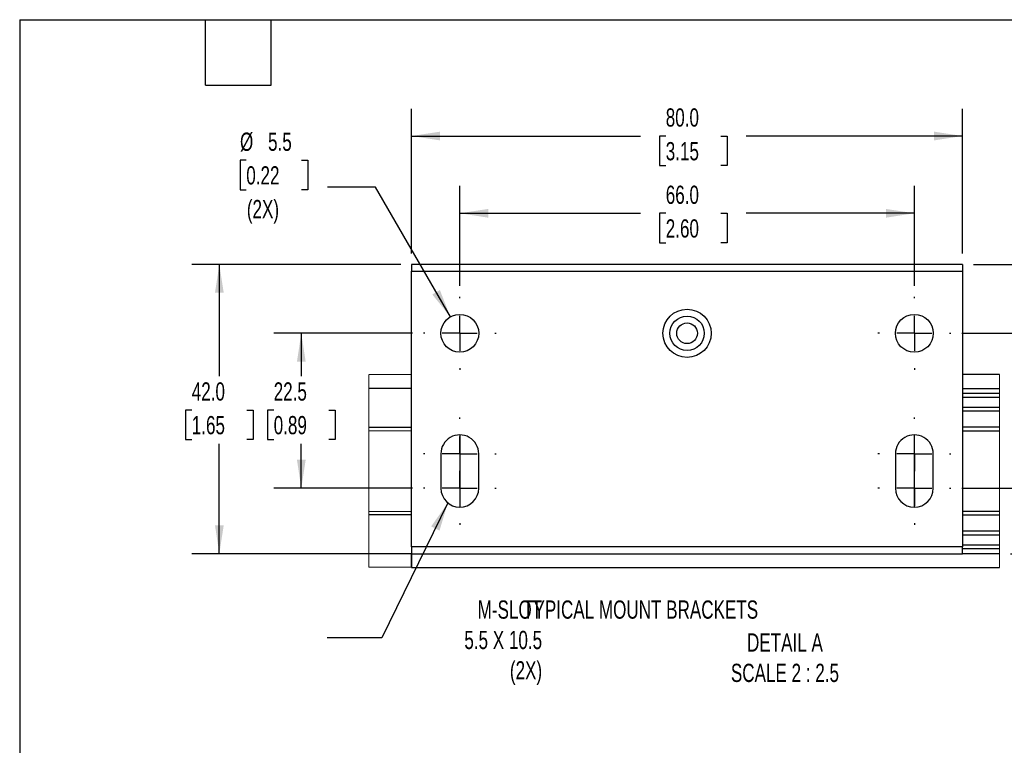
# Model space of a CAD drawing. Header units: millimetres. Extents: x 13 to 546, y 13 to 419.
# Tile 11 of 20: x 13 to 241, y 251 to 419. Entities that reach past the tile are written whole.
import ezdxf

# ---------------------------------------------------------------- set-up
doc = ezdxf.new("R2010")
doc.units = ezdxf.units.MM
doc.header["$LTSCALE"] = 2
doc.linetypes.add('CENTERX2', pattern=[20.32, 12.7, -2.54, 2.54, -2.54])
doc.layers.add('CENTER', color=40, linetype='CENTERX2')
doc.layers.add('DIMENSIONS', color=140, linetype='Continuous', lineweight=25)
doc.layers.add('TEXT', color=140, linetype='Continuous', lineweight=25)
doc.styles.add('SLDTEXTSTYLE0', font='TXT', dxfattribs={"width": 0.7})
doc.dimstyles.new('SLDDIMSTYLE2', dxfattribs={"dimtxt": 0.18, "dimasz": 6.604, "dimexe": 0, "dimexo": 0.0625, "dimgap": 0, "dimtad": 0, "dimtih": 1, "dimtoh": 1, "dimdec": 0, "dimrnd": 1e-09, "dimzin": 0, "dimdsep": 46, "dimtxsty": 'Standard', "dimsah": 1, "dimcen": 0.09, "dimadec": 0, "dimazin": 0, "dimtfac": 6.604, "dimtdec": 0, "dimtofl": 0, "dimtmove": 0, "dimatfit": 3, "dimfxl": 0, "dimfrac": 2, "dimtolj": 1, "dimtzin": 0, "dimarcsym": 0})
doc.dimstyles.new('SLDDIMSTYLE3', dxfattribs={"dimtxt": 4.316016, "dimasz": 6.604, "dimexe": 0, "dimexo": 0.0625, "dimgap": 1.079004, "dimtad": 0, "dimtih": 1, "dimtoh": 1, "dimlfac": 0.625, "dimrnd": 1e-09, "dimzin": 12, "dimdsep": 46, "dimtxsty": 'SLDTEXTSTYLE0', "dimsah": 1, "dimcen": 0.09, "dimadec": 0, "dimazin": 3, "dimtfac": 1, "dimtofl": 0, "dimtmove": 0, "dimatfit": 3, "dimfxl": 0, "dimfrac": 2, "dimtolj": 1, "dimtzin": 12, "dimarcsym": 0})
doc.dimstyles.new('SLDDIMSTYLE4', dxfattribs={"dimtxt": 4.316016, "dimasz": 6.604, "dimexe": 0, "dimexo": 0.0625, "dimgap": 1.079004, "dimtad": 0, "dimtih": 1, "dimtoh": 1, "dimlfac": 0.625, "dimrnd": 1e-09, "dimzin": 4, "dimdsep": 46, "dimtxsty": 'SLDTEXTSTYLE0', "dimsah": 1, "dimcen": 0.09, "dimadec": 0, "dimazin": 1, "dimtfac": 1, "dimtofl": 0, "dimtmove": 0, "dimatfit": 3, "dimfxl": 0, "dimfrac": 2, "dimtolj": 1, "dimtzin": 12, "dimarcsym": 0})
doc.dimstyles.new('SLDDIMSTYLE5', dxfattribs={"dimtxt": 4.316016, "dimasz": 6.604, "dimexe": 0, "dimexo": 0.0625, "dimgap": 1.079004, "dimtad": 0, "dimtih": 1, "dimtoh": 1, "dimlfac": 0.625, "dimrnd": 1e-09, "dimzin": 12, "dimdsep": 46, "dimtxsty": 'SLDTEXTSTYLE0', "dimsah": 1, "dimcen": 0.09, "dimadec": 0, "dimazin": 3, "dimtfac": 1, "dimtmove": 0, "dimatfit": 0, "dimfxl": 0, "dimfrac": 2, "dimtolj": 1, "dimtzin": 12, "dimarcsym": 0})
doc.dimstyles.new('SLDDIMSTYLE6', dxfattribs={"dimtxt": 4.316016, "dimasz": 6.604, "dimexe": 0, "dimexo": 0.0625, "dimgap": 1.079004, "dimtad": 0, "dimtih": 1, "dimtoh": 1, "dimlfac": 0.625, "dimrnd": 1e-09, "dimzin": 4, "dimdsep": 46, "dimtxsty": 'SLDTEXTSTYLE0', "dimsah": 1, "dimcen": 0.09, "dimadec": 0, "dimazin": 1, "dimtfac": 1, "dimtmove": 0, "dimatfit": 0, "dimfxl": 0, "dimfrac": 2, "dimtolj": 1, "dimtzin": 12, "dimarcsym": 0})
doc.dimstyles.new('SLDDIMSTYLE7', dxfattribs={"dimtxt": 4.316016, "dimasz": 6.604, "dimexe": 0, "dimexo": 0.0625, "dimgap": 1.079004, "dimtad": 0, "dimtih": 1, "dimtoh": 1, "dimlfac": 0.625, "dimrnd": 1e-09, "dimzin": 12, "dimdsep": 46, "dimtxsty": 'SLDTEXTSTYLE0', "dimsah": 1, "dimcen": 0, "dimadec": 0, "dimazin": 3, "dimtfac": 1, "dimtofl": 0, "dimtmove": 0, "dimatfit": 3, "dimfxl": 0, "dimfrac": 2, "dimtolj": 1, "dimtzin": 12, "dimarcsym": 0})

# ---------------------------------------------------------------- blocks, each defined once
blk = doc.blocks.new('_D_5')
at = {"layer": 'DIMENSIONS'}
for p, q in [((103.94, 346.25), (71.77, 346.25)), ((78.12, 346.25), (78.12, 336.26)), ((71.71, 328.43), (70.26, 328.43)), ((70.26, 328.43), (70.26, 321.57)), ((84.54, 328.43), (85.99, 328.43)), ((85.99, 328.43), (85.99, 321.57)), ((70.26, 321.57), (71.71, 321.57)), ((78.12, 310.25), (78.12, 320.6)), ((85.99, 321.57), (84.54, 321.57)), ((103.94, 310.25), (71.77, 310.25))]:
    blk.add_line(p, q, dxfattribs=at)
for points in [[(78.12, 346.25), (77.11, 339.65), (79.14, 339.65)], [(78.12, 310.25), (79.14, 316.86), (77.11, 316.86)]]:
    blk.add_solid(points, dxfattribs=at)
at = {"layer": 'DIMENSIONS', "char_height": 4.233, "attachment_point": 1, "style": 'SLDTEXTSTYLE0'}
for s, insert in [('22.5', (71.71, 334.85)), ('0.89', (71.71, 327.03))]:
    blk.add_mtext(s, dxfattribs=dict(at, insert=insert))
blk = doc.blocks.new('_D_6')
at = {"layer": 'DIMENSIONS'}
for p, q in [((101.21, 362.25), (52.73, 362.25)), ((59.08, 362.25), (59.08, 336.26)), ((52.67, 328.43), (51.22, 328.43)), ((51.22, 328.43), (51.22, 321.57)), ((65.5, 328.43), (66.95, 328.43)), ((66.95, 328.43), (66.95, 321.57)), ((51.22, 321.57), (52.67, 321.57)), ((59.08, 295.05), (59.08, 320.6)), ((66.95, 321.57), (65.5, 321.57)), ((101.21, 295.05), (52.73, 295.05))]:
    blk.add_line(p, q, dxfattribs=at)
for points in [[(59.08, 362.25), (58.07, 355.65), (60.1, 355.65)], [(59.08, 295.05), (60.1, 301.66), (58.07, 301.66)]]:
    blk.add_solid(points, dxfattribs=at)
at = {"layer": 'DIMENSIONS', "char_height": 4.233, "attachment_point": 1, "style": 'SLDTEXTSTYLE0'}
for s, insert in [('42.0', (52.67, 334.85)), ('1.65', (52.67, 327.03))]:
    blk.add_mtext(s, dxfattribs=dict(at, insert=insert))
blk = doc.blocks.new('_D_7')
at = {"layer": 'DIMENSIONS'}
for p, q in [((252.47, 310.25), (252.47, 322.95)), ((231.55, 310.25), (258.82, 310.25)), ((242.89, 295.05), (258.82, 295.05)), ((252.47, 284.09), (252.47, 295.05)), ((263.71, 288.13), (262.26, 288.13)), ((262.26, 288.13), (262.26, 281.27)), ((276.54, 288.13), (277.99, 288.13)), ((277.99, 288.13), (277.99, 281.27)), ((257.91, 284.09), (252.47, 284.09)), ((262.26, 281.27), (263.71, 281.27)), ((277.99, 281.27), (276.54, 281.27))]:
    blk.add_line(p, q, dxfattribs=at)
for points in [[(252.47, 310.25), (253.49, 316.86), (251.46, 316.86)], [(252.47, 295.05), (251.46, 288.45), (253.49, 288.45)]]:
    blk.add_solid(points, dxfattribs=at)
at = {"layer": 'DIMENSIONS', "char_height": 4.233, "attachment_point": 1, "style": 'SLDTEXTSTYLE0'}
for s, insert in [('9.5', (265.51, 294.55)), ('0.37', (263.71, 286.73)), ('TYP.', (263.92, 278.9))]:
    blk.add_mtext(s, dxfattribs=dict(at, insert=insert))
blk = doc.blocks.new('_D_8')
at = {"layer": 'DIMENSIONS'}
for p, q in [((114.95, 357.26), (114.95, 380.48)), ((220.55, 357.26), (220.55, 380.48)), ((114.95, 374.13), (156.94, 374.13)), ((162.79, 374.13), (161.34, 374.13)), ((161.34, 374.13), (161.34, 367.27)), ((175.61, 374.13), (177.06, 374.13)), ((177.06, 374.13), (177.06, 367.27)), ((220.55, 374.13), (181.46, 374.13)), ((161.34, 367.27), (162.79, 367.27)), ((177.06, 367.27), (175.61, 367.27))]:
    blk.add_line(p, q, dxfattribs=at)
for points in [[(114.95, 374.13), (121.55, 373.11), (121.55, 375.14)], [(220.55, 374.13), (213.94, 375.14), (213.94, 373.11)]]:
    blk.add_solid(points, dxfattribs=at)
at = {"layer": 'DIMENSIONS', "char_height": 4.233, "attachment_point": 1, "style": 'SLDTEXTSTYLE0'}
for s, insert in [('66.0', (162.79, 380.55)), ('2.60', (162.79, 372.72))]:
    blk.add_mtext(s, dxfattribs=dict(at, insert=insert))
blk = doc.blocks.new('_D_9')
at = {"layer": 'DIMENSIONS'}
for p, q in [((103.75, 364.79), (103.75, 398.43)), ((231.75, 364.79), (231.75, 398.43)), ((103.75, 392.08), (156.94, 392.08)), ((162.79, 392.08), (161.34, 392.08)), ((161.34, 392.08), (161.34, 385.22)), ((175.61, 392.08), (177.06, 392.08)), ((177.06, 392.08), (177.06, 385.22)), ((231.75, 392.08), (181.46, 392.08)), ((161.34, 385.22), (162.79, 385.22)), ((177.06, 385.22), (175.61, 385.22))]:
    blk.add_line(p, q, dxfattribs=at)
for points in [[(103.75, 392.08), (110.35, 391.06), (110.35, 393.09)], [(231.75, 392.08), (225.14, 393.09), (225.14, 391.06)]]:
    blk.add_solid(points, dxfattribs=at)
at = {"layer": 'DIMENSIONS', "char_height": 4.233, "attachment_point": 1, "style": 'SLDTEXTSTYLE0'}
for s, insert in [('80.0', (162.79, 398.5)), ('3.15', (162.79, 390.67))]:
    blk.add_mtext(s, dxfattribs=dict(at, insert=insert))
blk = doc.blocks.new('_D_10')
at = {"layer": 'DIMENSIONS'}
for p, q in [((264.53, 378.16), (263.08, 378.16)), ((263.08, 378.16), (263.08, 371.3)), ((277.35, 378.16), (278.8, 378.16)), ((278.8, 378.16), (278.8, 371.3)), ((258.73, 374.13), (252.47, 374.13)), ((252.47, 374.13), (252.47, 362.25)), ((263.08, 371.3), (264.53, 371.3)), ((278.8, 371.3), (277.35, 371.3)), ((234.29, 362.25), (258.82, 362.25)), ((231.55, 346.25), (258.82, 346.25)), ((252.47, 346.25), (252.47, 333.55))]:
    blk.add_line(p, q, dxfattribs=at)
for points in [[(252.47, 362.25), (253.49, 368.86), (251.46, 368.86)], [(252.47, 346.25), (251.46, 339.65), (253.49, 339.65)]]:
    blk.add_solid(points, dxfattribs=at)
at = {"layer": 'DIMENSIONS', "char_height": 4.233, "attachment_point": 1, "style": 'SLDTEXTSTYLE0'}
for s, insert in [('10.0', (264.53, 384.59)), ('0.39', (264.53, 376.76)), ('TYP.', (264.74, 368.93))]:
    blk.add_mtext(s, dxfattribs=dict(at, insert=insert))
blk = doc.blocks.new('_D_11')
at = {"layer": 'DIMENSIONS'}
for p, q in [((65.34, 386.45), (63.89, 386.45)), ((63.89, 386.45), (63.89, 379.59)), ((78.17, 386.45), (79.62, 386.45)), ((79.62, 386.45), (79.62, 379.59)), ((95.36, 380.18), (84.24, 380.18)), ((112.75, 350.06), (95.36, 380.18)), ((63.89, 379.59), (65.34, 379.59)), ((79.62, 379.59), (78.17, 379.59))]:
    blk.add_line(p, q, dxfattribs=at)
blk.add_solid([(112.75, 350.06), (110.32, 356.29), (108.56, 355.27)], dxfattribs=at)
at = {"layer": 'DIMENSIONS', "char_height": 4.233, "attachment_point": 1, "style": 'SLDTEXTSTYLE0'}
for s, insert in [('%%c', (63.88, 392.87)), ('5.5', (70.4, 392.87)), ('0.22', (65.34, 385.05)), ('(2X)', (65.47, 377.22))]:
    blk.add_mtext(s, dxfattribs=dict(at, insert=insert))
blk = doc.blocks.new('SW_CENTERMARKSYMBOL_0')
at = {"layer": 'CENTER', "color": 0}
for p, q in [((0, 8.13), (0, 8.46)), ((0, 0), (0, 4.06)), ((-8.13, 0), (-8.46, 0)), ((0, 0), (-4.06, 0)), ((0, 0), (0, -4.06)), ((0, 0), (4.06, 0)), ((8.13, 0), (8.46, 0)), ((0, -8.13), (0, -8.46))]:
    blk.add_line(p, q, dxfattribs=at)
blk = doc.blocks.new('SW_CENTERMARKSYMBOL_1')
at = {"layer": 'CENTER', "color": 0}
for p, q in [((0, 8.13), (0, 8.46)), ((0, 0), (0, 4.06)), ((-8.13, 0), (-8.46, 0)), ((0, 0), (-4.06, 0)), ((0, 0), (0, -4.06)), ((0, 0), (4.06, 0)), ((8.13, 0), (8.46, 0)), ((0, -8.13), (0, -8.46))]:
    blk.add_line(p, q, dxfattribs=at)
blk = doc.blocks.new('SW_CENTERMARKSYMBOL_2')
at = {"layer": 'CENTER', "color": 0}
for p, q in [((0, 8.13), (0, 8.46)), ((0, 0), (0, 4.06)), ((-8.13, 0), (-8.46, 0)), ((0, 0), (-4.06, 0)), ((0, 0), (0, -4.06)), ((0, 0), (4.06, 0)), ((8.13, 0), (8.46, 0)), ((0, -8.13), (0, -8.46))]:
    blk.add_line(p, q, dxfattribs=at)
blk = doc.blocks.new('SW_CENTERMARKSYMBOL_3')
at = {"layer": 'CENTER', "color": 0}
for p, q in [((0, 8.13), (0, 8.46)), ((0, 0), (0, 4.06)), ((-8.13, 0), (-8.46, 0)), ((0, 0), (-4.06, 0)), ((0, 0), (0, -4.06)), ((0, 0), (4.06, 0)), ((8.13, 0), (8.46, 0)), ((0, -8.13), (0, -8.46))]:
    blk.add_line(p, q, dxfattribs=at)
blk = doc.blocks.new('SW_CENTERMARKSYMBOL_4')
at = {"layer": 'CENTER', "color": 0}
for p, q in [((0, 8.13), (0, 8.46)), ((0, 0), (0, 4.06)), ((-8.13, 0), (-8.46, 0)), ((0, 0), (-4.06, 0)), ((0, 0), (0, -4.06)), ((0, 0), (4.06, 0)), ((8.13, 0), (8.46, 0)), ((0, -8.13), (0, -8.46))]:
    blk.add_line(p, q, dxfattribs=at)
blk = doc.blocks.new('SW_CENTERMARKSYMBOL_5')
at = {"layer": 'CENTER', "color": 0}
for p, q in [((0, 8.13), (0, 8.46)), ((0, 0), (0, 4.06)), ((-8.13, 0), (-8.46, 0)), ((0, 0), (-4.06, 0)), ((0, 0), (0, -4.06)), ((0, 0), (4.06, 0)), ((8.13, 0), (8.46, 0)), ((0, -8.13), (0, -8.46))]:
    blk.add_line(p, q, dxfattribs=at)

msp = doc.modelspace()

# ---------------------------------------------------------------- linework, layer by layer
for p, q in [((231.745, 362.251), (103.745, 362.251)), ((103.745, 362.251), (103.745, 360.651)), ((231.745, 362.251), (231.745, 360.651)), ((103.745, 360.651), (231.745, 360.651)), ((103.745, 296.651), (103.745, 360.651)), ((231.745, 360.651), (231.745, 296.651)), ((103.745, 336.651), (93.799, 336.564)), ((240.348, 336.651), (231.745, 336.651)), ((103.745, 333.451), (93.799, 333.451)), ((231.745, 333.451), (240.348, 333.451)), ((240.348, 332.251), (231.745, 332.251)), ((231.745, 331.451), (240.348, 331.451)), ((240.348, 329.051), (231.745, 329.051)), ((231.745, 328.251), (240.348, 328.251)), ((93.799, 324.411), (103.745, 324.411)), ((93.799, 323.698), (103.745, 323.611)), ((240.348, 324.411), (231.745, 324.411)), ((231.745, 323.611), (240.348, 323.611)), ((110.545, 318.251), (110.545, 310.251)), ((119.345, 310.251), (119.345, 318.251)), ((216.145, 318.251), (216.145, 310.251)), ((224.945, 310.251), (224.945, 318.251)), ((103.745, 304.892), (93.799, 304.805)), ((240.348, 304.892), (231.745, 304.892)), ((103.745, 304.092), (93.799, 304.092)), ((231.745, 304.092), (240.348, 304.092)), ((240.348, 300.251), (231.745, 300.251)), ((231.745, 299.451), (240.348, 299.451)), ((103.745, 296.651), (103.745, 295.051)), ((231.745, 296.651), (103.745, 296.651)), ((240.348, 297.051), (231.745, 297.051)), ((231.745, 295.051), (231.745, 296.651)), ((231.745, 296.251), (240.348, 296.251)), ((103.745, 295.051), (93.799, 295.051)), ((103.745, 295.051), (231.745, 295.051)), ((103.745, 291.851), (103.745, 295.051)), ((103.745, 295.051), (103.745, 291.851)), ((240.348, 295.051), (231.745, 295.051)), ((103.745, 291.851), (93.799, 291.938)), ((103.745, 291.851), (240.348, 291.851))]:
    msp.add_line(p, q)
at = {"color": 7, "linetype": 'Continuous', "lineweight": 18}
for p, q in [((93.799, 336.564), (93.799, 291.938)), ((240.348, 291.851), (240.348, 336.651))]:
    msp.add_line(p, q, dxfattribs=at)
for centre, radius in [((114.945, 346.251), 4.4), ((167.745, 346.251), 5.6), ((167.745, 346.251), 4), ((220.545, 346.251), 4.4), ((167.745, 346.251), 2.4)]:
    msp.add_circle(centre, radius)
for centre, start, end in [((114.945, 318.251), 359.99996, 180.00004), ((220.545, 318.251), 359.99996, 180.00004), ((114.945, 310.251), 180.00004, 359.99996), ((220.545, 310.251), 180.00004, 359.99996)]:
    msp.add_arc(centre, 4.4, start, end)
at = {"layer": 'CENTER'}
for p, q in [((114.945, 322.651), (114.945, 305.851)), ((220.545, 305.851), (220.545, 322.651))]:
    msp.add_line(p, q, dxfattribs=at)
at = {"layer": 'TEXT'}
for p, q in [((12.7, 419.1), (546.1, 419.1)), ((12.7, 419.1), (12.7, 12.7)), ((55.88, 403.86), (55.88, 419.1)), ((71.12, 403.86), (71.12, 419.1)), ((55.88, 403.86), (71.12, 403.86))]:
    msp.add_line(p, q, dxfattribs=at)

# ---------------------------------------------------------------- block references
at = {"layer": 'CENTER'}
for name, p in [('SW_CENTERMARKSYMBOL_0', (114.945, 346.251)), ('SW_CENTERMARKSYMBOL_1', (220.545, 346.251)), ('SW_CENTERMARKSYMBOL_4', (114.945, 318.251)), ('SW_CENTERMARKSYMBOL_2', (220.545, 318.251)), ('SW_CENTERMARKSYMBOL_5', (114.945, 310.251)), ('SW_CENTERMARKSYMBOL_3', (220.545, 310.251))]:
    msp.add_blockref(name, p, dxfattribs=at)

# ---------------------------------------------------------------- texts
at = {"layer": 'DIMENSIONS', "char_height": 4.23333, "style": 'SLDTEXTSTYLE0'}
for s, insert, attachment_point in [('M-SLOT^J5.5 X 10.5^J(2X)', (134.068, 284.187), 3), ('TYPICAL MOUNT BRACKETS', (129.644, 284.187), 1), ('DETAIL A^JSCALE 2 : 2.5', (190.481, 276.543), 2)]:
    msp.add_mtext(s, dxfattribs=dict(at, insert=insert, attachment_point=attachment_point))

# ---------------------------------------------------------------- dimensions: what is measured, and where the dimension line sits
at = {"layer": 'DIMENSIONS'}
for base, p1, p2, picture, middle in [((231.745, 392.077), (103.745, 362.251), (231.745, 362.251), '_D_9', (169.198, 392.077)), ((220.545, 374.125), (114.945, 354.715), (220.545, 354.715), '_D_8', (169.198, 374.125))]:
    dim = msp.add_linear_dim(base=base, p1=p1, p2=p2, dimstyle='SLDDIMSTYLE4', dxfattribs=at)
    dim.commit()
    dim.dimension.update_dxf_attribs({"geometry": picture, "text_midpoint": middle, "dimtype": 160})
dim = msp.add_diameter_dim_2p(p1=(117.145, 342.441), p2=(112.745, 350.062), text='<>\\P(2X)', dimstyle='SLDDIMSTYLE7', dxfattribs=at)
dim.commit()
dim.dimension.update_dxf_attribs({"geometry": '_D_11', "text_midpoint": (71.757, 382.412), "dimtype": 163})
for base, p1, p2, dimstyle, picture, middle in [((252.474, 362.251), (229.009, 346.251), (231.745, 362.251), 'SLDDIMSTYLE6', '_D_10', (252.474, 374.125)), ((252.474, 295.051), (229.009, 310.251), (240.348, 295.051), 'SLDDIMSTYLE5', '_D_7', (252.474, 284.094))]:
    dim = msp.add_linear_dim(base=base, p1=p1, p2=p2, angle=90, text='<>\\PTYP.', dimstyle=dimstyle, dxfattribs=at)
    dim.commit()
    dim.dimension.update_dxf_attribs({"geometry": picture, "text_midpoint": middle, "dimtype": 160})
for base, p1, p2, dimstyle, picture, middle in [((59.083, 295.051), (103.745, 362.251), (103.745, 295.051), 'SLDDIMSTYLE4', '_D_6', (59.083, 328.429)), ((78.123, 346.251), (106.481, 310.251), (106.481, 346.251), 'SLDDIMSTYLE3', '_D_5', (78.123, 328.429))]:
    dim = msp.add_linear_dim(base=base, p1=p1, p2=p2, angle=90, dimstyle=dimstyle, dxfattribs=at)
    dim.commit()
    dim.dimension.update_dxf_attribs({"geometry": picture, "text_midpoint": middle, "dimtype": 160})

# ---------------------------------------------------------------- leaders
msp.add_leader([(112.164, 306.842), (96.827, 275.478), (84.127, 275.478)], dimstyle='SLDDIMSTYLE2', dxfattribs=at)

doc.saveas('drawing.dxf')
